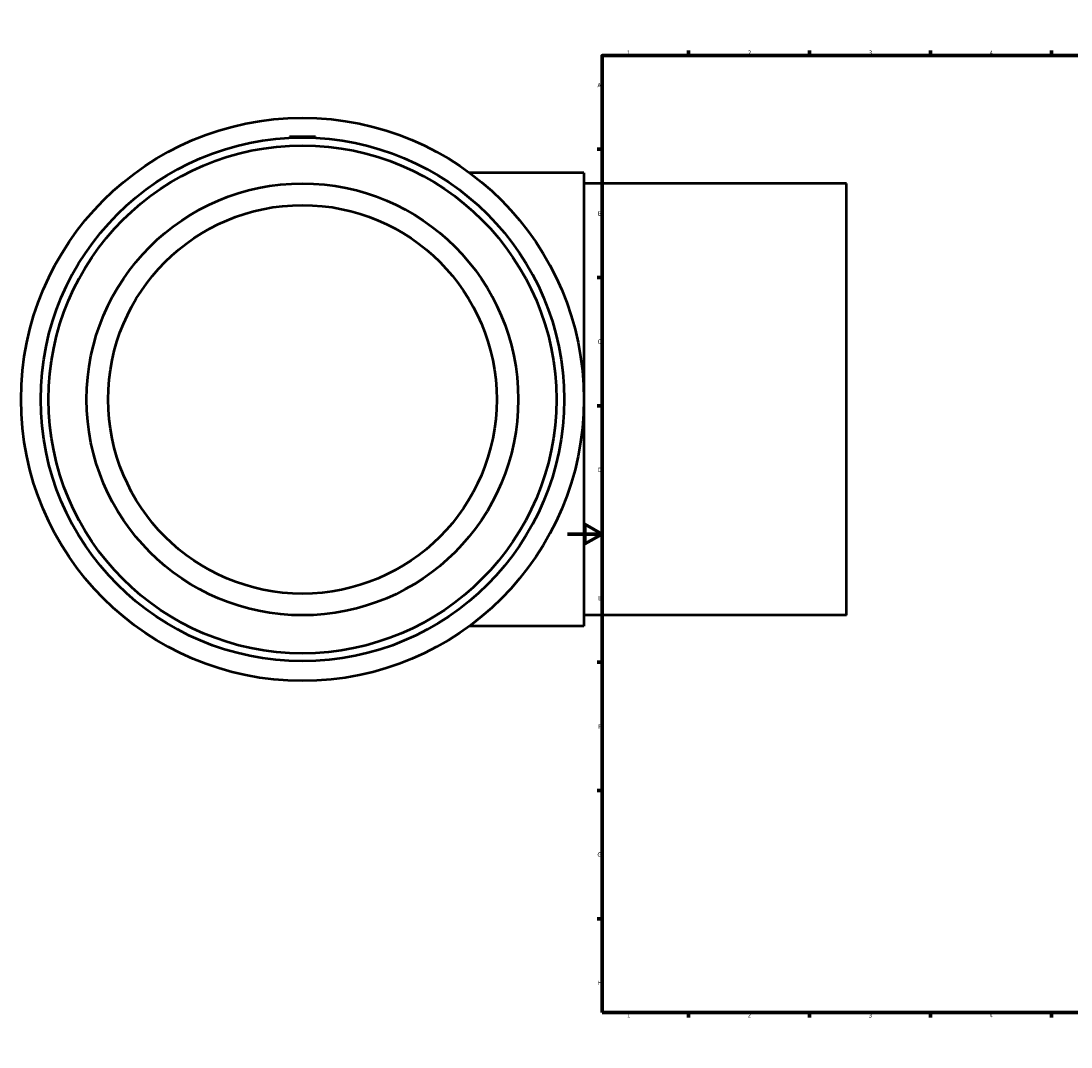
# Model space of a CAD drawing. Header units: millimetres. Extents: x -317 to 1758, y -1168 to 1308.
# Tile 3 of 9: x -317 to 292, y 0 to 594. Entities that reach past the tile are written whole.
import ezdxf

# ---------------------------------------------------------------- set-up
doc = ezdxf.new("R2010")
doc.units = ezdxf.units.MM
doc.layers.add('Border (ISO)', color=7, linetype='Continuous', lineweight=70)
doc.layers.add('Visible (ISO)', color=7, linetype='Continuous', lineweight=50)
doc.styles.add('Note Text (ISO)', font='tahoma.ttf')

# ---------------------------------------------------------------- blocks, each defined once
blk = doc.blocks.new('Borders Default Border')
at = {"layer": 'Border (ISO)'}
for p, q in [((70.08, 574), (70.08, 576.9)), ((140.17, 574), (140.17, 576.9)), ((210.25, 574), (210.25, 576.9)), ((280.33, 574), (280.33, 576.9)), ((350.42, 574), (350.42, 576.9)), ((490.58, 574), (490.58, 576.9)), ((560.67, 574), (560.67, 576.9)), ((630.75, 574), (630.75, 576.9)), ((700.83, 574), (700.83, 576.9)), ((770.92, 574), (770.92, 576.9)), ((20, 519.75), (17.1, 519.75)), ((821, 519.75), (823.9, 519.75)), ((20, 445.5), (17.1, 445.5)), ((821, 445.5), (823.9, 445.5)), ((20, 371.25), (17.1, 371.25)), ((821, 371.25), (823.9, 371.25)), ((20, 222.75), (17.1, 222.75)), ((821, 222.75), (823.9, 222.75)), ((20, 148.5), (17.1, 148.5)), ((821, 148.5), (823.9, 148.5)), ((20, 74.25), (17.1, 74.25)), ((821, 74.25), (823.9, 74.25)), ((70.08, 20), (70.08, 17.1)), ((140.17, 20), (140.17, 17.1)), ((210.25, 20), (210.25, 17.1)), ((280.33, 20), (280.33, 17.1)), ((350.42, 20), (350.42, 17.1)), ((490.58, 20), (490.58, 17.1)), ((560.67, 20), (560.67, 17.1)), ((630.75, 20), (630.75, 17.1)), ((700.83, 20), (700.83, 17.1)), ((770.92, 20), (770.92, 17.1))]:
    blk.add_line(p, q, dxfattribs=at)
at = {"layer": 'Border (ISO)', "flags": 128}
for points in [[(420.5, 594), (420.5, 574), (414.73, 584), (426.27, 584), (420.5, 574)], [(20, 20), (20, 574), (821, 574), (821, 20), (20, 20)], [(0, 297), (20, 297), (10, 302.77), (10, 291.23), (20, 297)], [(841, 297), (821, 297), (831, 302.77), (831, 291.23), (821, 297)], [(420.5, 0), (420.5, 20), (414.73, 10), (426.27, 10), (420.5, 20)]]:
    blk.add_lwpolyline(points, dxfattribs=at)
at = {"layer": 'Border (ISO)', "color": 232, "true_color": 0xca0064, "char_height": 2.5, "attachment_point": 7, "style": 'Note Text (ISO)'}
for s, insert in [('2', (104.37, 574.4)), ('12', (804.46, 574.4)), ('1', (34.48, 574.4)), ('3', (174.43, 574.35)), ('4', (244.42, 574.4)), ('5', (314.64, 574.35)), ('6', (384.66, 574.35)), ('7', (454.77, 574.4)), ('8', (524.81, 574.34)), ('9', (594.88, 574.35)), ('10', (664.29, 574.35)), ('11', (734.37, 574.4)), ('A', (17.29, 555.62)), ('A', (821.59, 555.62)), ('B', (17.59, 481.37)), ('B', (821.89, 481.37)), ('C', (17.43, 407.08)), ('C', (821.73, 407.08)), ('D', (17.43, 332.88)), ('D', (821.73, 332.88)), ('E', (17.64, 258.63)), ('E', (821.94, 258.63)), ('F', (17.7, 184.38)), ('F', (822, 184.38)), ('G', (17.31, 110.08)), ('G', (821.61, 110.08)), ('H', (17.44, 35.88)), ('H', (821.74, 35.88)), ('1', (34.48, 17.1)), ('2', (104.37, 17.1)), ('3', (174.43, 17.05)), ('4', (244.42, 17.1)), ('5', (314.64, 17.05)), ('6', (384.66, 17.05)), ('7', (454.77, 17.1)), ('8', (524.81, 17.04)), ('9', (594.88, 17.05)), ('10', (664.29, 17.05)), ('11', (734.37, 17.1)), ('12', (804.46, 17.1))]:
    blk.add_mtext(s, dxfattribs=dict(at, insert=insert))

msp = doc.modelspace()

# ---------------------------------------------------------------- linework, layer by layer
at = {"layer": 'Visible (ISO)'}
for p, q in [((-161.041, 526.927), (-161.094, 526.329)), ((-146.041, 526.927), (-161.041, 526.927)), ((-146.041, 526.927), (-145.989, 526.329)), ((9.459, 506.177), (-56.885, 506.177)), ((9.459, 506.177), (9.459, 243.677)), ((161.459, 499.927), (9.459, 499.927)), ((161.459, 249.927), (161.459, 499.927)), ((161.459, 249.927), (9.459, 249.927)), ((9.459, 243.677), (-56.885, 243.677))]:
    msp.add_line(p, q, dxfattribs=at)
for radius in [163, 151.59, 147.042, 125, 112.5]:
    msp.add_circle((-153.541, 374.927), radius, dxfattribs=at)

# ---------------------------------------------------------------- block references
msp.add_blockref('Borders Default Border', (0, 0))

doc.saveas('drawing.dxf')
